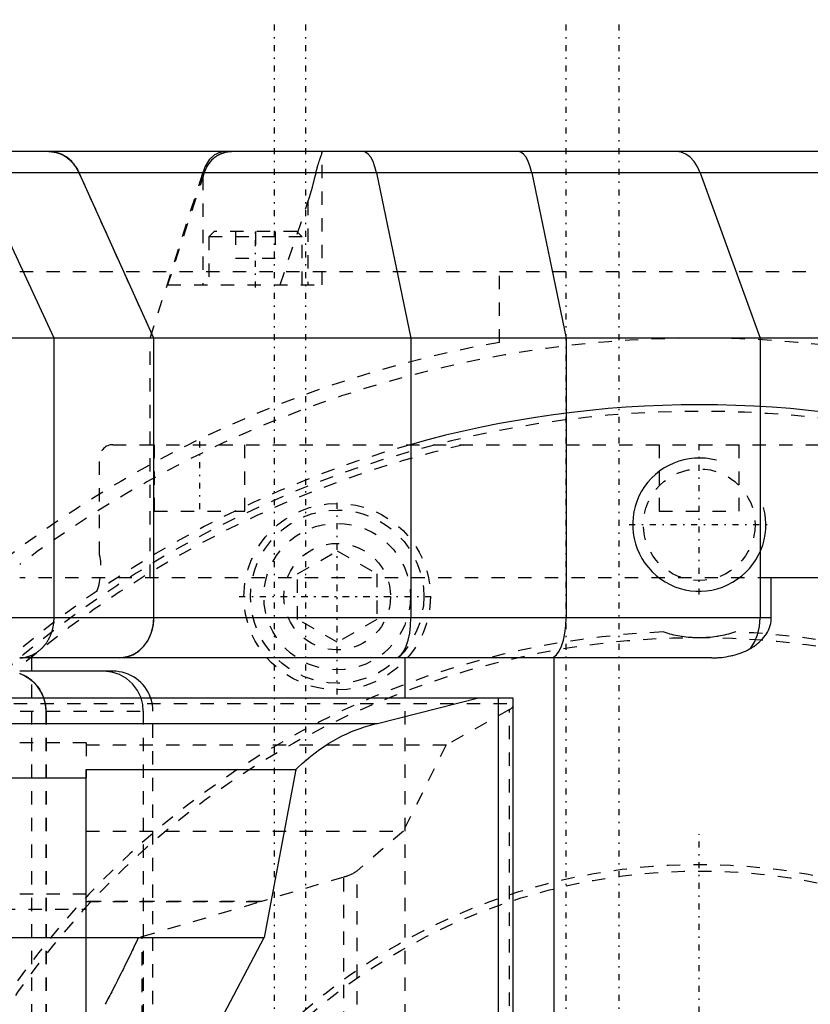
# Model space of a CAD drawing. Extents: x -545 to 345, y -109 to 109.
# Tile 13 of 15: x -51 to 8, y 35 to 109. Entities that reach past the tile are written whole.
import ezdxf

# ---------------------------------------------------------------- set-up
doc = ezdxf.new("R2010")
doc.units = 0
doc.linetypes.add('CENTER', pattern=[1.5, 0.45, -0.5, 0.05, -0.5])
doc.linetypes.add('DASHED', pattern=[2, 1, -1])
for name, color, linetype in [('AM_0', 7, 'CONTINUOUS'), ('AM_10', 7, 'CONTINUOUS'), ('AM_3', 7, 'DASHED'), ('AM_7', 7, 'CENTER')]:
    doc.layers.add(name, color=color, linetype=linetype)

msp = doc.modelspace()

# ---------------------------------------------------------------- linework, layer by layer
at = {"layer": 'AM_0', "color": 7, "linetype": 'CONTINUOUS'}
for p, q in [((30.753, 99), (-60.484, 99)), ((17.152, 97.408), (-57.6, 97.408)), ((-48.423, 85), (-54.168, 97.408)), ((-40.931, 85), (-46.526, 97.408)), ((-24.222, 97.408), (-21.644, 85)), ((-12.569, 97.408), (-9.991, 85)), ((0.073, 97.408), (4.573, 85)), ((40, 85), (-50.978, 85)), ((-48.423, 64), (-48.423, 85)), ((-40.931, 64), (-40.931, 85)), ((-21.644, 85), (-21.644, 64)), ((-9.991, 85), (-9.991, 64)), ((4.573, 85), (4.573, 64)), ((5.406, 64), (5.406, 67)), ((55.156, 67), (5.406, 67)), ((5.406, 64), (-50.981, 64)), ((0.936, 61), (-51, 61)), ((-50.077, 60), (-50.077, 61)), ((-22.067, 58), (-22.067, 61)), ((-10.88, -61), (-10.88, 61)), ((-44, 60), (-51, 60)), ((-55.804, 58), (-14, 58)), ((-24.138, 56.082), (-16.576, 58)), ((-15.072, -58), (-15.072, 58)), ((-14, 58), (-14, -58)), ((-64.966, 56.082), (-24.138, 56.082)), ((-46, 52.625), (-30.281, 52.625)), ((-46, 21.693), (-46, 52.625)), ((-30.281, 52.625), (-32.649, 40)), ((-83.082, 51.99), (-46, 51.99)), ((-155, 40), (-32.649, 40)), ((-37.845, 30.182), (-32.649, 40))]:
    msp.add_line(p, q, dxfattribs=at)
for points in [[(-46.526, 97.408), (-46.777, 97.861), (-47.092, 98.253), (-47.462, 98.572), (-47.875, 98.807), (-48.316, 98.951), (-48.772, 99)], [(-24.222, 97.408), (-24.338, 97.861), (-24.483, 98.253), (-24.653, 98.572), (-24.843, 98.807), (-25.047, 98.951), (-25.257, 99)], [(-12.569, 97.408), (-12.684, 97.861), (-12.829, 98.253), (-13, 98.572), (-13.19, 98.807), (-13.393, 98.951), (-13.603, 99)], [(0.073, 97.408), (-0.128, 97.861), (-0.382, 98.253), (-0.68, 98.572), (-1.011, 98.807), (-1.366, 98.951), (-1.733, 99)], [(-43.475, 61), (-42.979, 61.058), (-42.502, 61.228), (-42.062, 61.506), (-41.676, 61.879), (-41.36, 62.333), (-41.125, 62.852), (-40.98, 63.415), (-40.931, 64)], [(-22.816, 61), (-22.588, 61.058), (-22.368, 61.228), (-22.165, 61.506), (-21.988, 61.879), (-21.842, 62.333), (-21.733, 62.852), (-21.667, 63.415), (-21.644, 64)], [(-11.163, 61), (-10.934, 61.058), (-10.714, 61.228), (-10.512, 61.506), (-10.334, 61.879), (-10.188, 62.333), (-10.08, 62.852), (-10.013, 63.415), (-9.991, 64)], [(3.848, 61.71), (4.154, 62.181), (4.383, 62.738), (4.525, 63.354), (4.573, 64)], [(-41.896, 58), (-42.156, 58.555), (-42.522, 59.045), (-42.979, 59.449), (-43.507, 59.751), (-44.086, 59.937), (-44.689, 60)], [(-49.19, 58), (-49.41, 58.486), (-49.712, 58.925), (-50.085, 59.303), (-50.519, 59.608), (-51, 59.83)]]:
    msp.add_lwpolyline(points, dxfattribs=at)
for points in [[(-51, 61, 0), (-50.981, 61.001, 0), (-50.943, 61.002, 0), (-50.906, 61.004, 0), (-50.887, 61.005, 0), (-50.868, 61.006, 0), (-50.83, 61.009, 0), (-50.793, 61.013, 0), (-50.755, 61.017, 0), (-50.718, 61.022, 0), (-50.681, 61.028, 0), (-50.662, 61.031, 0), (-50.643, 61.034, 0), (-50.606, 61.04, 0), (-50.569, 61.048, 0), (-50.532, 61.056, 0), (-50.496, 61.064, 0), (-50.459, 61.074, 0), (-50.44, 61.078, 0), (-50.422, 61.083, 0), (-50.386, 61.094, 0), (-50.349, 61.105, 0), (-50.331, 61.111, 0), (-50.313, 61.117, 0), (-50.277, 61.129, 0), (-50.241, 61.142, 0), (-50.223, 61.148, 0), (-50.205, 61.155, 0), (-50.17, 61.169, 0), (-50.134, 61.184, 0), (-50.099, 61.199, 0), (-50.064, 61.215, 0), (-50.029, 61.231, 0), (-50.011, 61.24, 0), (-49.994, 61.248, 0), (-49.959, 61.266, 0), (-49.925, 61.284, 0), (-49.891, 61.302, 0), (-49.857, 61.322, 0), (-49.824, 61.341, 0), (-49.807, 61.352, 0), (-49.791, 61.362, 0), (-49.758, 61.383, 0), (-49.725, 61.404, 0), (-49.693, 61.426, 0), (-49.66, 61.448, 0), (-49.629, 61.471, 0), (-49.613, 61.483, 0), (-49.597, 61.495, 0), (-49.566, 61.519, 0), (-49.535, 61.543, 0), (-49.504, 61.569, 0), (-49.474, 61.594, 0), (-49.444, 61.62, 0), (-49.429, 61.633, 0), (-49.414, 61.647, 0), (-49.385, 61.674, 0), (-49.356, 61.701, 0), (-49.327, 61.729, 0), (-49.299, 61.758, 0), (-49.271, 61.787, 0), (-49.257, 61.802, 0), (-49.243, 61.816, 0), (-49.216, 61.846, 0), (-49.189, 61.877, 0), (-49.176, 61.892, 0), (-49.163, 61.908, 0), (-49.136, 61.939, 0), (-49.111, 61.971, 0), (-49.098, 61.987, 0), (-49.085, 62.003, 0), (-49.06, 62.035, 0), (-49.036, 62.068, 0), (-49.012, 62.101, 0), (-48.988, 62.135, 0), (-48.965, 62.169, 0), (-48.954, 62.186, 0), (-48.942, 62.204, 0), (-48.92, 62.238, 0), (-48.898, 62.274, 0), (-48.877, 62.309, 0), (-48.856, 62.345, 0), (-48.835, 62.381, 0), (-48.825, 62.399, 0), (-48.815, 62.418, 0), (-48.796, 62.455, 0), (-48.777, 62.492, 0), (-48.758, 62.529, 0), (-48.74, 62.567, 0), (-48.722, 62.605, 0), (-48.713, 62.625, 0), (-48.705, 62.644, 0), (-48.688, 62.683, 0), (-48.672, 62.722, 0), (-48.656, 62.761, 0), (-48.64, 62.801, 0), (-48.626, 62.841, 0), (-48.618, 62.861, 0), (-48.611, 62.881, 0), (-48.597, 62.921, 0), (-48.584, 62.962, 0), (-48.571, 63.002, 0), (-48.559, 63.043, 0), (-48.547, 63.084, 0), (-48.542, 63.105, 0), (-48.536, 63.126, 0), (-48.525, 63.167, 0), (-48.515, 63.209, 0), (-48.51, 63.23, 0), (-48.505, 63.251, 0), (-48.496, 63.293, 0), (-48.488, 63.335, 0), (-48.484, 63.356, 0), (-48.48, 63.377, 0), (-48.472, 63.419, 0), (-48.465, 63.462, 0), (-48.459, 63.504, 0), (-48.453, 63.547, 0), (-48.447, 63.59, 0), (-48.445, 63.611, 0), (-48.442, 63.633, 0), (-48.438, 63.676, 0), (-48.434, 63.719, 0), (-48.431, 63.762, 0), (-48.428, 63.805, 0), (-48.426, 63.848, 0), (-48.425, 63.87, 0), (-48.424, 63.892, 0), (-48.423, 63.935, 0), (-48.423, 63.978, 0), (-48.423, 64, 0)], [(3.848, 61.71, 0), (3.928, 61.757, 0), (4.084, 61.856, 0), (4.232, 61.959, 0), (4.303, 62.013, 0), (4.372, 62.068, 0), (4.505, 62.181, 0), (4.63, 62.298, 0), (4.746, 62.419, 0), (4.853, 62.544, 0), (4.952, 62.672, 0), (4.998, 62.738, 0), (5.041, 62.804, 0), (5.121, 62.938, 0), (5.191, 63.074, 0), (5.252, 63.213, 0), (5.303, 63.354, 0), (5.343, 63.496, 0), (5.36, 63.567, 0), (5.374, 63.639, 0), (5.387, 63.723, 0), (5.39, 63.747, 0), (5.393, 63.771, 0), (5.395, 63.783, 0), (5.396, 63.795, 0), (5.398, 63.819, 0), (5.4, 63.843, 0), (5.402, 63.867, 0), (5.403, 63.891, 0), (5.404, 63.916, 0), (5.405, 63.928, 0), (5.405, 63.94, 0), (5.406, 63.964, 0), (5.406, 63.988, 0), (5.406, 64, 0)], [(0.936, 61, 0), (1.016, 61, 0), (1.179, 61.004, 0), (1.345, 61.012, 0), (1.429, 61.017, 0), (1.514, 61.024, 0), (1.685, 61.04, 0), (1.856, 61.061, 0), (2.027, 61.086, 0), (2.197, 61.116, 0), (2.365, 61.151, 0), (2.448, 61.169, 0), (2.53, 61.189, 0), (2.691, 61.232, 0), (2.847, 61.278, 0), (2.999, 61.327, 0), (3.153, 61.382, 0), (3.309, 61.444, 0), (3.387, 61.478, 0), (3.465, 61.513, 0), (3.62, 61.587, 0), (3.773, 61.667, 0), (3.848, 61.71, 0)], [(-51, 59.824, 0), (-50.933, 59.799, 0), (-50.804, 59.745, 0), (-50.674, 59.683, 0), (-50.609, 59.649, 0), (-50.544, 59.613, 0), (-50.415, 59.535, 0), (-50.29, 59.45, 0), (-50.17, 59.359, 0), (-50.056, 59.264, 0), (-49.95, 59.166, 0), (-49.9, 59.117, 0), (-49.852, 59.066, 0), (-49.755, 58.958, 0), (-49.662, 58.842, 0), (-49.572, 58.72, 0), (-49.489, 58.593, 0), (-49.413, 58.463, 0), (-49.378, 58.397, 0), (-49.344, 58.331, 0), (-49.284, 58.199, 0), (-49.231, 58.068, 0), (-49.207, 58, 0)], [(-30.281, 52.625, 0), (-30.123, 52.775, 0), (-29.803, 53.066, 0), (-29.48, 53.346, 0), (-29.317, 53.481, 0), (-29.154, 53.614, 0), (-28.824, 53.869, 0), (-28.492, 54.112, 0), (-28.156, 54.343, 0), (-27.818, 54.562, 0), (-27.477, 54.768, 0), (-27.306, 54.866, 0), (-27.134, 54.961, 0), (-26.788, 55.141, 0), (-26.44, 55.309, 0), (-26.09, 55.464, 0), (-25.739, 55.606, 0), (-25.385, 55.735, 0), (-25.208, 55.794, 0), (-25.031, 55.85, 0), (-24.674, 55.953, 0), (-24.317, 56.042, 0), (-24.138, 56.082, 0)]]:
    msp.add_polyline3d(points, dxfattribs=at)
for centre, radius, start, end in [((0, 0), 80, 74.25945, 105.74055), ((-44, 57), 3, 19.47122, 90)]:
    msp.add_arc(centre, radius, start, end, dxfattribs=at)
at = {"layer": 'AM_10', "color": 7, "linetype": 'CONTINUOUS'}
msp.add_arc((0, 71), 5, 75, 15, dxfattribs=at)
at = {"layer": 'AM_3', "color": 6, "linetype": 'DASHED'}
for p, q in [((-28.31, 89), (-28.31, 98.943)), ((-46.554, 97.408), (-40.953, 85)), ((-41.211, 85), (-37.249, 97.408)), ((-37.152, 97.408), (-39.907, 89)), ((-37.25, 97.115), (-37.25, 89)), ((-31.449, 89), (-29.37, 95.217)), ((-29.37, 95.217), (-29.37, 89)), ((-36.41, 93), (-36.81, 92.6)), ((-36.81, 92.6), (-36.81, 89)), ((-29.81, 92.6), (-36.81, 92.6)), ((-30.21, 93), (-36.41, 93)), ((-34.8, 93), (-34.8, 91)), ((-33.31, 93), (-33.31, 91)), ((-31.82, 93), (-31.82, 91)), ((-29.81, 92.6), (-30.21, 93)), ((-29.81, 89), (-29.81, 92.6)), ((-34.8, 91), (-31.82, 91)), ((-75, 90), (37.341, 90)), ((-15, 84.682), (-15, 90)), ((-39.907, 89), (-28.31, 89)), ((-50.978, 85), (-149.051, 85)), ((-41.211, 67), (-41.211, 85)), ((-40.953, 85), (-40.953, 64)), ((-44, 77), (40, 77)), ((-40.9, 77), (-40.9, 72)), ((-34.1, 72), (-34.1, 77)), ((-3, 77), (-3, 72)), ((3, 72), (3, 77)), ((-45, 68.74), (-45, 76)), ((-40.9, 72), (-34.1, 72)), ((-3, 72), (3, 72)), ((-30.144, 67.313), (-27.174, 69.028)), ((-27.174, 69.028), (-24.204, 67.313)), ((-30.144, 63.884), (-30.144, 67.313)), ((-24.204, 67.313), (-24.204, 63.884)), ((5.406, 67), (-51, 67)), ((-50.981, 64), (-149.054, 64)), ((-27.174, 62.169), (-30.144, 63.884)), ((-24.204, 63.884), (-27.174, 62.169)), ((-50.077, -60), (-50.077, 60)), ((-22.067, -58), (-22.067, 58)), ((-158.966, 57), (-41, 57)), ((-57.438, 57.58), (-14, 57.58)), ((-49.037, 57), (-49.037, -57)), ((-49.021, 57), (-49.021, -57)), ((-41.726, 57), (-41.726, -57)), ((-41, -57), (-41, 57)), ((-14.232, 57.113), (-18.998, 54.46)), ((-14.232, -57.113), (-14.232, 57.113)), ((-46, 54.611), (-70.652, 54.611)), ((-46, 54.611), (-46, 51.99)), ((-46, 54.46), (-18.998, 54.46)), ((-18.998, 54.46), (-22.207, 48)), ((-46, 48), (-22.207, 48)), ((-22.207, 48), (-25.685, 45.014)), ((-26.676, 44.544), (-32.856, 42.72)), ((-26.676, -44.544), (-26.676, 44.544)), ((-25.685, -45.014), (-25.685, 45.014)), ((-46, 43.273), (-160.966, 43.273)), ((-128.339, 42.13), (-46, 42.13)), ((-46, 42.72), (-32.856, 42.72)), ((-32.877, 42.719), (-46, 42.719)), ((-41.808, 40.086), (-32.877, 42.719)), ((-32.856, 42.72), (-32.877, 42.719)), ((-46, 40.007), (-42.104, 40.007)), ((-41.808, -40.086), (-41.808, 40.086))]:
    msp.add_line(p, q, dxfattribs=at)
for points in [[(-49.021, 57), (-49.064, 57.507), (-49.19, 58)], [(-41.726, 57), (-41.769, 57.507), (-41.896, 58)]]:
    msp.add_lwpolyline(points, dxfattribs=at)
for points in [[(-48.803, 99, 0), (-48.73, 98.999, 0), (-48.579, 98.988, 0), (-48.425, 98.967, 0), (-48.348, 98.952, 0), (-48.271, 98.934, 0), (-48.119, 98.89, 0), (-47.973, 98.836, 0), (-47.835, 98.775, 0), (-47.7, 98.704, 0), (-47.564, 98.621, 0), (-47.497, 98.575, 0), (-47.43, 98.527, 0), (-47.301, 98.422, 0), (-47.178, 98.31, 0), (-47.064, 98.192, 0), (-46.961, 98.071, 0), (-46.86, 97.939, 0), (-46.811, 97.869, 0), (-46.764, 97.797, 0), (-46.674, 97.646, 0), (-46.592, 97.488, 0), (-46.554, 97.408, 0)], [(-37.249, 97.408, 0), (-37.223, 97.488, 0), (-37.166, 97.641, 0), (-37.104, 97.789, 0), (-37.071, 97.861, 0), (-37.037, 97.93, 0), (-36.965, 98.065, 0), (-36.888, 98.192, 0), (-36.807, 98.311, 0), (-36.721, 98.422, 0), (-36.631, 98.524, 0), (-36.585, 98.571, 0), (-36.538, 98.617, 0), (-36.442, 98.7, 0), (-36.343, 98.774, 0), (-36.242, 98.838, 0), (-36.138, 98.891, 0), (-36.032, 98.934, 0), (-35.979, 98.951, 0), (-35.926, 98.966, 0), (-35.818, 98.988, 0), (-35.709, 98.999, 0), (-35.655, 99, 0)], [(-34.848, 99, 0), (-34.938, 98.999, 0), (-35.117, 98.99, 0), (-35.292, 98.973, 0), (-35.377, 98.96, 0), (-35.462, 98.945, 0), (-35.627, 98.908, 0), (-35.788, 98.86, 0), (-35.879, 98.827, 0), (-35.905, 98.817, 0), (-35.93, 98.807, 0), (-35.943, 98.801, 0), (-35.956, 98.796, 0), (-35.981, 98.785, 0), (-36.006, 98.773, 0), (-36.031, 98.762, 0), (-36.055, 98.75, 0), (-36.079, 98.738, 0), (-36.091, 98.731, 0), (-36.103, 98.725, 0), (-36.127, 98.712, 0), (-36.151, 98.699, 0), (-36.174, 98.686, 0), (-36.197, 98.672, 0), (-36.22, 98.658, 0), (-36.232, 98.651, 0), (-36.243, 98.644, 0), (-36.266, 98.629, 0), (-36.288, 98.615, 0), (-36.299, 98.607, 0), (-36.31, 98.599, 0), (-36.332, 98.584, 0), (-36.353, 98.568, 0), (-36.364, 98.56, 0), (-36.375, 98.552, 0), (-36.396, 98.536, 0), (-36.417, 98.519, 0), (-36.488, 98.459, 0), (-36.605, 98.347, 0), (-36.713, 98.225, 0), (-36.812, 98.094, 0), (-36.902, 97.955, 0), (-36.944, 97.882, 0), (-36.984, 97.808, 0), (-37.057, 97.653, 0), (-37.123, 97.492, 0), (-37.152, 97.408, 0)], [(-28.762, 97.408, 0), (-28.747, 97.475, 0), (-28.716, 97.606, 0), (-28.683, 97.732, 0), (-28.666, 97.793, 0), (-28.649, 97.854, 0), (-28.615, 97.971, 0), (-28.58, 98.082, 0), (-28.546, 98.189, 0), (-28.513, 98.289, 0), (-28.481, 98.383, 0), (-28.465, 98.428, 0), (-28.45, 98.471, 0), (-28.422, 98.552, 0), (-28.396, 98.627, 0), (-28.373, 98.695, 0), (-28.353, 98.756, 0), (-28.336, 98.809, 0), (-28.329, 98.834, 0), (-28.323, 98.856, 0), (-28.315, 98.896, 0), (-28.311, 98.929, 0), (-28.31, 98.943, 0)], [(-28.31, 98.943, 0), (-28.31, 98.946, 0), (-28.31, 98.952, 0), (-28.311, 98.958, 0), (-28.311, 98.961, 0), (-28.312, 98.963, 0), (-28.313, 98.968, 0), (-28.314, 98.973, 0), (-28.316, 98.977, 0), (-28.318, 98.981, 0), (-28.32, 98.985, 0), (-28.321, 98.986, 0), (-28.323, 98.988, 0), (-28.325, 98.99, 0), (-28.328, 98.993, 0), (-28.332, 98.995, 0), (-28.335, 98.997, 0), (-28.339, 98.998, 0), (-28.342, 98.998, 0), (-28.344, 98.999, 0), (-28.348, 99, 0), (-28.353, 99, 0), (-28.356, 99, 0)], [(-29.37, 95.217, 0), (-29.25, 95.587, 0), (-29.032, 96.322, 0), (-28.845, 97.046, 0), (-28.762, 97.408, 0)], [(-40.953, 64, 0), (-40.953, 63.979, 0), (-40.954, 63.938, 0), (-40.955, 63.895, 0), (-40.956, 63.874, 0), (-40.956, 63.853, 0), (-40.958, 63.81, 0), (-40.961, 63.767, 0), (-40.964, 63.723, 0), (-40.968, 63.679, 0), (-40.972, 63.635, 0), (-40.975, 63.613, 0), (-40.977, 63.591, 0), (-40.983, 63.547, 0), (-40.989, 63.503, 0), (-40.995, 63.458, 0), (-41.002, 63.414, 0), (-41.01, 63.37, 0), (-41.014, 63.349, 0), (-41.018, 63.327, 0), (-41.027, 63.283, 0), (-41.036, 63.24, 0), (-41.041, 63.218, 0), (-41.046, 63.197, 0), (-41.057, 63.154, 0), (-41.067, 63.112, 0), (-41.073, 63.091, 0), (-41.079, 63.071, 0), (-41.09, 63.029, 0), (-41.102, 62.989, 0), (-41.115, 62.949, 0), (-41.128, 62.909, 0), (-41.141, 62.871, 0), (-41.147, 62.851, 0), (-41.154, 62.832, 0), (-41.168, 62.794, 0), (-41.183, 62.756, 0), (-41.198, 62.717, 0), (-41.214, 62.678, 0), (-41.23, 62.639, 0), (-41.239, 62.62, 0), (-41.248, 62.6, 0), (-41.265, 62.562, 0), (-41.284, 62.523, 0), (-41.302, 62.484, 0), (-41.322, 62.446, 0), (-41.342, 62.408, 0), (-41.352, 62.389, 0), (-41.362, 62.37, 0), (-41.383, 62.333, 0), (-41.404, 62.296, 0), (-41.426, 62.259, 0), (-41.449, 62.223, 0), (-41.471, 62.187, 0), (-41.483, 62.169, 0), (-41.494, 62.152, 0), (-41.518, 62.117, 0), (-41.541, 62.083, 0), (-41.565, 62.049, 0), (-41.589, 62.017, 0), (-41.614, 61.985, 0), (-41.626, 61.969, 0), (-41.638, 61.953, 0), (-41.663, 61.923, 0), (-41.688, 61.893, 0), (-41.7, 61.878, 0), (-41.712, 61.864, 0), (-41.738, 61.835, 0), (-41.764, 61.806, 0), (-41.777, 61.791, 0), (-41.79, 61.777, 0), (-41.818, 61.748, 0), (-41.845, 61.72, 0), (-41.874, 61.691, 0), (-41.903, 61.664, 0), (-41.932, 61.636, 0), (-41.947, 61.622, 0), (-41.962, 61.609, 0), (-41.993, 61.582, 0), (-42.023, 61.556, 0), (-42.054, 61.53, 0), (-42.086, 61.505, 0), (-42.118, 61.481, 0), (-42.134, 61.468, 0), (-42.15, 61.456, 0), (-42.182, 61.433, 0), (-42.215, 61.41, 0), (-42.247, 61.388, 0), (-42.28, 61.367, 0), (-42.313, 61.346, 0), (-42.33, 61.336, 0), (-42.346, 61.326, 0), (-42.379, 61.306, 0), (-42.412, 61.288, 0), (-42.445, 61.27, 0), (-42.478, 61.253, 0), (-42.51, 61.236, 0), (-42.526, 61.228, 0), (-42.542, 61.22, 0), (-42.575, 61.205, 0), (-42.609, 61.19, 0), (-42.643, 61.175, 0), (-42.677, 61.161, 0), (-42.712, 61.147, 0), (-42.73, 61.141, 0), (-42.747, 61.134, 0), (-42.783, 61.121, 0), (-42.819, 61.109, 0), (-42.838, 61.103, 0), (-42.856, 61.098, 0), (-42.893, 61.087, 0), (-42.929, 61.076, 0), (-42.948, 61.071, 0), (-42.967, 61.067, 0), (-43.004, 61.058, 0), (-43.041, 61.049, 0), (-43.079, 61.041, 0), (-43.116, 61.034, 0), (-43.154, 61.028, 0), (-43.172, 61.025, 0), (-43.191, 61.022, 0), (-43.228, 61.017, 0), (-43.265, 61.013, 0), (-43.302, 61.009, 0), (-43.339, 61.006, 0), (-43.376, 61.004, 0), (-43.394, 61.003, 0), (-43.412, 61.002, 0), (-43.448, 61.001, 0), (-43.483, 61, 0), (-43.5, 61, 0)], [(0, 62.5, 0), (-0.075, 62.5, 0), (-0.226, 62.503, 0), (-0.378, 62.508, 0), (-0.454, 62.512, 0), (-0.53, 62.517, 0), (-0.683, 62.527, 0), (-0.836, 62.541, 0), (-0.989, 62.558, 0), (-1.141, 62.577, 0), (-1.294, 62.599, 0), (-1.37, 62.611, 0), (-1.446, 62.624, 0), (-1.598, 62.652, 0), (-1.749, 62.682, 0), (-1.9, 62.715, 0), (-2.049, 62.751, 0), (-2.197, 62.789, 0), (-2.271, 62.809, 0), (-2.344, 62.83, 0), (-2.489, 62.873, 0), (-2.634, 62.918, 0), (-2.705, 62.942, 0)], [(2.705, 62.942, 0), (2.634, 62.918, 0), (2.489, 62.873, 0), (2.344, 62.83, 0), (2.271, 62.809, 0), (2.197, 62.789, 0), (2.049, 62.751, 0), (1.9, 62.715, 0), (1.749, 62.682, 0), (1.598, 62.652, 0), (1.446, 62.624, 0), (1.37, 62.611, 0), (1.294, 62.599, 0), (1.141, 62.577, 0), (0.989, 62.558, 0), (0.836, 62.541, 0), (0.683, 62.527, 0), (0.53, 62.517, 0), (0.454, 62.512, 0), (0.378, 62.508, 0), (0.226, 62.503, 0), (0.075, 62.5, 0), (0, 62.5, 0)], [(-49.207, 58, 0), (-49.198, 57.974, 0), (-49.18, 57.921, 0), (-49.163, 57.867, 0), (-49.155, 57.839, 0), (-49.148, 57.812, 0), (-49.133, 57.757, 0), (-49.119, 57.701, 0), (-49.106, 57.644, 0), (-49.094, 57.588, 0), (-49.084, 57.531, 0), (-49.079, 57.502, 0), (-49.074, 57.474, 0), (-49.066, 57.417, 0), (-49.058, 57.36, 0), (-49.052, 57.303, 0), (-49.047, 57.247, 0), (-49.043, 57.191, 0), (-49.041, 57.163, 0), (-49.04, 57.135, 0), (-49.038, 57.081, 0), (-49.037, 57.027, 0), (-49.037, 57, 0)], [(-14, 57.38, 0), (-14, 57.372, 0), (-14.002, 57.357, 0), (-14.005, 57.342, 0), (-14.007, 57.334, 0), (-14.009, 57.327, 0), (-14.015, 57.312, 0), (-14.022, 57.297, 0), (-14.031, 57.282, 0), (-14.041, 57.267, 0), (-14.052, 57.252, 0), (-14.058, 57.244, 0), (-14.065, 57.237, 0), (-14.08, 57.222, 0), (-14.095, 57.207, 0), (-14.113, 57.193, 0), (-14.131, 57.178, 0), (-14.151, 57.163, 0), (-14.162, 57.156, 0), (-14.173, 57.149, 0), (-14.195, 57.134, 0), (-14.22, 57.12, 0), (-14.232, 57.113, 0)], [(-25.685, 45.014, 0), (-25.702, 44.999, 0), (-25.739, 44.97, 0), (-25.778, 44.941, 0), (-25.799, 44.927, 0), (-25.82, 44.912, 0), (-25.864, 44.884, 0), (-25.911, 44.856, 0), (-25.959, 44.829, 0), (-26.011, 44.801, 0), (-26.064, 44.775, 0), (-26.091, 44.761, 0), (-26.119, 44.748, 0), (-26.177, 44.722, 0), (-26.237, 44.697, 0), (-26.299, 44.672, 0), (-26.363, 44.647, 0), (-26.429, 44.623, 0), (-26.463, 44.612, 0), (-26.497, 44.6, 0), (-26.568, 44.577, 0), (-26.639, 44.555, 0), (-26.676, 44.544, 0)], [(-42.104, 40.007, 0), (-42.167, 39.868, 0), (-42.294, 39.589, 0), (-42.424, 39.309, 0), (-42.49, 39.169, 0), (-42.557, 39.028, 0), (-42.691, 38.746, 0), (-42.828, 38.464, 0), (-42.966, 38.181, 0), (-43.106, 37.898, 0), (-43.246, 37.616, 0), (-43.317, 37.475, 0), (-43.387, 37.334, 0), (-43.529, 37.053, 0), (-43.671, 36.773, 0), (-43.814, 36.494, 0), (-43.955, 36.217, 0), (-44.097, 35.942, 0), (-44.167, 35.805, 0), (-44.238, 35.669, 0), (-44.377, 35.398, 0), (-44.515, 35.13, 0), (-44.584, 34.997, 0)], [(-42.104, 40.007, 0), (-42.053, 40.02, 0), (-41.953, 40.046, 0), (-41.856, 40.073, 0), (-41.808, 40.086, 0)]]:
    msp.add_polyline3d(points, dxfattribs=at)
for centre, radius in [((0, 71), 4.188), ((-27.174, 65.598), 7), ((-27.174, 65.598), 6.5), ((-27.174, 65.598), 5.5), ((-27.171, 65.595), 4), ((0, 0), 45.5), ((0, 0), 45), ((0, 0), 45)]:
    msp.add_circle(centre, radius, dxfattribs=at)
for centre, radius, start, end in [((0, 0), 85, 58.03428, 126.8699), ((0, 0), 86, 100.04483, 259.95517), ((0, 0), 79.5, 59.79173, 300.20827), ((0, 0), 79, 102.91991, 130.2084), ((0, 0), 80, 105.74055, 129.60565), ((-44, 76), 1, 90, 180), ((-49.896, 67.726), 5, 339.87686, 11.695), ((0, 0), 63, 92.46084, 178.18078), ((0, 0), 63, 47.47636, 87.53916), ((0, 0), 62.5, 45.28541, 178.16622), ((-44, 57), 3, 0, 19.47122), ((0, 0), 62.5, 181.83378, 44.71459)]:
    msp.add_arc(centre, radius, start, end, dxfattribs=at)
at = {"layer": 'AM_7', "color": 4, "linetype": 'CENTER'}
for p, q in [((-31.871, -108.9), (-31.871, 108.9)), ((-29.527, -108.9), (-29.527, 108.9)), ((-10, -108.9), (-10, 108.9)), ((-6.015, -108.9), (-6.015, 108.9)), ((-33.31, 88.8), (-33.31, 93.2)), ((-37.5, 77.25), (-37.5, 71.75)), ((0, 65.75), (0, 77.25)), ((-27.174, 58.248), (-27.174, 72.948)), ((-5.25, 71), (5.25, 71)), ((-27.171, 61.395), (-27.171, 69.795)), ((-34.524, 65.598), (-19.824, 65.598)), ((-31.371, 65.595), (-22.971, 65.595)), ((0, -47.775), (0, 47.775))]:
    msp.add_line(p, q, dxfattribs=at)

doc.saveas('drawing.dxf')
